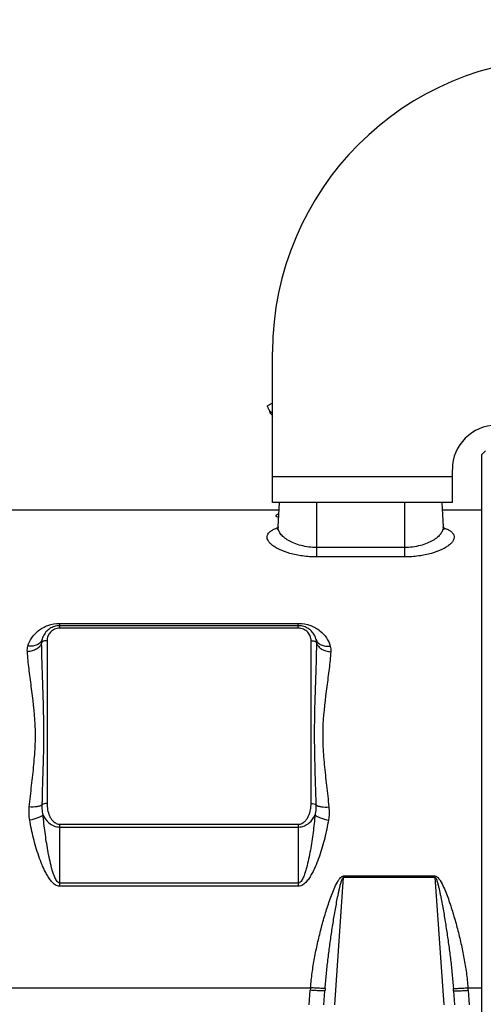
# Model space of a CAD drawing. Header units: millimetres. Extents: x 0 to 1189, y 0 to 841.
# Tile 39 of 68: x 648 to 699, y 451 to 559. Entities that reach past the tile are written whole.
import ezdxf

# ---------------------------------------------------------------- set-up
doc = ezdxf.new("R2010")
doc.units = ezdxf.units.MM
doc.header["$LTSCALE"] = 65.395
doc.layers.get('0').update_dxf_attribs({"linetype": 'CONTINUOUS'})
doc.layers.add('6_ALL_SURFACES', color=7, linetype='CONTINUOUS')
doc.layers.add('6_SURFACES_EXT', color=7, linetype='CONTINUOUS')
doc.styles.get("Standard").update_dxf_attribs({"font": 'arial.ttf'})
doc.dimstyles.new('DIMSTYLE_4', dxfattribs={"dimtxt": 3, "dimasz": 3, "dimexe": 2, "dimexo": 1.5, "dimgap": 0.75, "dimtad": 1, "dimdec": 1, "dimlfac": 2.5, "dimdsep": 46, "dimtxsty": 'Standard', "dimblk": '_FILLED', "dimblk1": '_FILLED', "dimblk2": '_FILLED', "dimcen": 0.09, "dimadec": 1, "dimazin": 2, "dimtp": 0.8, "dimtm": 0.8, "dimtfac": 1, "dimtdec": 1, "dimtofl": 0, "dimtmove": 0, "dimatfit": 3, "dimldrblk": '_FILLED', "dimfxl": 0, "dimtolj": 1, "dimarcsym": 0})

# ---------------------------------------------------------------- blocks, each defined once
blk = doc.blocks.new('_FILLED')
at = {"color": 0, "linetype": 'ByBlock'}
blk.add_solid([(0, 0), (-1, 0.25), (-1, -0.25)], dxfattribs=at)
blk = doc.blocks.new('*D12')
at = {"color": 2, "linetype": 'Continuous'}
for p, q in [((704.57, 569.68), (376.74, 569.68)), ((378.74, 569.68), (378.74, 483.68)), ((378.74, 397.68), (378.74, 483.68)), ((501.79, 397.68), (376.74, 397.68))]:
    blk.add_line(p, q, dxfattribs=at)
at = {"color": 2, "linetype": 'Continuous', "xscale": 3, "yscale": 3, "zscale": 3}
for p, rotation in [((378.74, 569.68), 90), ((378.74, 397.68), 270)]:
    blk.add_blockref('_FILLED', p, dxfattribs=dict(at, rotation=rotation))
at = {"color": 2, "linetype": 'Continuous', "insert": (374.99, 483.68), "char_height": 3, "width": 6.9926, "attachment_point": 2, "rotation": 90, "line_spacing_factor": 0.9}
blk.add_mtext('430', dxfattribs=at)
blk = doc.blocks.new('*D13')
at = {"color": 2, "linetype": 'Continuous'}
for p, q in [((704.57, 569.68), (365.42, 569.68)), ((367.42, 569.68), (367.42, 450.48)), ((367.42, 331.28), (367.42, 450.48)), ((474.87, 331.28), (365.42, 331.28))]:
    blk.add_line(p, q, dxfattribs=at)
at = {"color": 2, "linetype": 'Continuous', "xscale": 3, "yscale": 3, "zscale": 3}
for p, rotation in [((367.42, 569.68), 90), ((367.42, 331.28), 270)]:
    blk.add_blockref('_FILLED', p, dxfattribs=dict(at, rotation=rotation))
at = {"color": 2, "linetype": 'Continuous', "insert": (363.67, 450.48), "char_height": 3, "width": 6.9926, "attachment_point": 2, "rotation": 90, "line_spacing_factor": 0.9}
blk.add_mtext('596', dxfattribs=at)
blk = doc.blocks.new('*D15')
at = {"color": 2, "linetype": 'Continuous'}
for p, q in [((524.67, 420.56), (524.67, 591.68)), ((757.87, 524.06), (757.87, 591.68)), ((524.67, 589.68), (641.27, 589.68)), ((757.87, 589.68), (641.27, 589.68))]:
    blk.add_line(p, q, dxfattribs=at)
at = {"color": 2, "linetype": 'Continuous', "xscale": 3, "yscale": 3, "zscale": 3, "rotation": 180}
blk.add_blockref('_FILLED', (524.67, 589.68), dxfattribs=at)
at = {"color": 2, "linetype": 'Continuous', "xscale": 3, "yscale": 3, "zscale": 3}
blk.add_blockref('_FILLED', (757.87, 589.68), dxfattribs=at)
at = {"color": 2, "linetype": 'Continuous', "insert": (641.27, 593.43), "char_height": 3, "width": 6.9926, "attachment_point": 2, "line_spacing_factor": 0.9}
blk.add_mtext('583', dxfattribs=at)

msp = doc.modelspace()

# ---------------------------------------------------------------- linework, layer by layer
at = {"color": 7, "linetype": 'Continuous'}
for p, q in [((675.874, 506.079), (675.874, 522.479)), ((675.606, 515.852), (675.655, 515.868)), ((675.678, 515.887), (675.616, 515.834)), ((698.674, 511.279), (699.074, 511.679)), ((698.674, 406.607), (698.674, 511.279)), ((695.474, 506.079), (695.474, 509.679)), ((695.474, 506.079), (675.874, 506.079)), ((676.47, 503.398), (676.611, 506.079)), ((694.336, 506.079), (694.477, 503.398)), ((678.674, 492.631), (652.674, 492.631)), ((650.747, 491.2), (650.731, 491.141)), ((681.474, 451.279), (681.582, 452.825)), ((695.605, 452.825), (695.714, 451.279))]:
    msp.add_line(p, q, dxfattribs=at)
at = {"color": 9, "linetype": 'Continuous'}
for p, q in [((695.474, 508.879), (675.874, 508.879)), ((680.674, 506.079), (680.674, 500.132)), ((690.274, 506.079), (690.274, 500.132)), ((690.274, 501.155), (680.674, 501.155)), ((690.274, 500.132), (680.674, 500.132)), ((652.674, 492.358), (652.674, 492.884)), ((652.674, 492.884), (678.674, 492.884)), ((678.674, 492.358), (678.674, 492.884)), ((678.674, 492.358), (652.674, 492.358)), ((651.274, 491.002), (651.274, 473.262)), ((680.074, 473.262), (680.074, 491.002)), ((652.674, 470.983), (678.674, 470.983)), ((652.674, 464.227), (652.674, 470.983)), ((652.674, 470.677), (678.674, 470.677)), ((678.674, 470.983), (678.674, 464.227)), ((682.647, 451.28), (683.621, 465.207)), ((683.621, 465.352), (693.566, 465.352)), ((683.621, 465.207), (683.621, 465.352)), ((683.621, 465.207), (693.566, 465.207)), ((693.566, 465.207), (693.566, 465.352)), ((693.566, 465.207), (694.54, 451.28)), ((678.674, 464.555), (652.674, 464.555)), ((678.674, 464.227), (652.674, 464.227)), ((643.113, 453.163), (680.007, 453.163)), ((697.18, 453.163), (698.674, 453.163)), ((679.874, 451.279), (679.986, 452.881)), ((697.202, 452.881), (697.314, 451.279))]:
    msp.add_line(p, q, dxfattribs=at)
at = {"color": 7, "linetype": 'Continuous'}
for points in [[(676.47, 503.398), (676.466, 503.356), (676.454, 503.291), (676.437, 503.235), (676.417, 503.19), (676.398, 503.155), (676.382, 503.132), (676.371, 503.118), (676.368, 503.115)], [(694.568, 503.125), (694.572, 503.121), (694.579, 503.115), (694.578, 503.116), (694.569, 503.128), (694.552, 503.151), (694.532, 503.186), (694.511, 503.233), (694.493, 503.291), (694.481, 503.356), (694.477, 503.398)], [(652.674, 492.631), (652.61, 492.63), (652.475, 492.622), (652.34, 492.604), (652.207, 492.577), (652.075, 492.542), (651.946, 492.497), (651.819, 492.444), (651.695, 492.381), (651.576, 492.31), (651.461, 492.231), (651.352, 492.143), (651.249, 492.048), (651.152, 491.945), (651.063, 491.835), (650.982, 491.719), (650.909, 491.597), (650.846, 491.469), (650.791, 491.337), (650.747, 491.2)], [(680.616, 491.141), (680.6, 491.2), (680.556, 491.336), (680.502, 491.468), (680.439, 491.595), (680.366, 491.717), (680.285, 491.834), (680.197, 491.943), (680.101, 492.046), (679.998, 492.141), (679.889, 492.229), (679.774, 492.308), (679.655, 492.379), (679.532, 492.442), (679.406, 492.496), (679.276, 492.54), (679.145, 492.576), (679.012, 492.603), (678.878, 492.621), (678.743, 492.63), (678.674, 492.631)]]:
    msp.add_lwpolyline(points, dxfattribs=at)
msp.add_circle((524.674, 397.679), 130.8, dxfattribs=at)
for centre, radius, start, end in [((707.874, 522.479), 32, 90, 180), ((668.882, 514.245), 6.918, 14.59436, 15.17555), ((700.274, 509.679), 4.8, 90, 180)]:
    msp.add_arc(centre, radius, start, end, dxfattribs=at)
at = {"color": 9, "linetype": 'Continuous'}
for centre, radius, start, end in [((652.146, 490.788), 1.459, 165.99161, 181.59128), ((649.951, 491.362), 0.81, 344.17726, 344.65925), ((681.396, 491.362), 0.81, 195.34091, 195.82208), ((679.201, 490.788), 1.459, 358.40873, 14.00837), ((707.605, 450.95), 27.687, 175.41433, 176.00008), ((738.078, 448.875), 56.634, 175.73192, 176.00004), ((639.109, 448.875), 56.634, 3.99996, 4.26808), ((669.582, 450.95), 27.687, 3.99992, 4.58567)]:
    msp.add_arc(centre, radius, start, end, dxfattribs=at)
at = {"color": 7, "linetype": 'Continuous'}
for points, knots in [([(675.509, 516.143), (675.516, 516.12), (675.54, 516.041), (675.564, 515.962), (675.583, 515.908)], [0, 0, 0, 0, 0.2983521, 1, 1, 1, 1]), ([(675.596, 515.91), (675.595, 515.916), (675.588, 515.942), (675.582, 515.968), (675.577, 515.988)], [0, 0, 0, 0, 0.2145705, 1, 1, 1, 1]), ([(675.583, 515.908), (675.586, 515.9), (675.591, 515.886), (675.597, 515.867), (675.602, 515.859), (675.605, 515.852), (675.606, 515.852)], [0, 0, 0, 0, 0.4252509, 0.7367306, 0.9291868, 1, 1, 1, 1]), ([(675.606, 515.863), (675.605, 515.866), (675.602, 515.882), (675.599, 515.897), (675.596, 515.91)], [0, 0, 0, 0, 0.1793958, 1, 1, 1, 1]), ([(675.606, 515.852), (675.607, 515.852), (675.606, 515.858), (675.606, 515.861), (675.606, 515.863)], [0, 0, 0, 0, 0.2721326, 1, 1, 1, 1]), ([(675.874, 515.528), (675.839, 515.566), (675.79, 515.622), (675.728, 515.693), (675.689, 515.739), (675.659, 515.776), (675.633, 515.806), (675.625, 515.821), (675.614, 515.833), (675.616, 515.834)], [0, 0, 0, 0, 0.382113, 0.5552338, 0.707117, 0.8309987, 0.922637, 0.9796224, 1, 1, 1, 1]), ([(676.223, 504.622), (676.222, 504.607), (676.245, 504.57), (676.347, 504.51), (676.448, 504.48), (676.526, 504.461)], [0, 0, 0, 0, 0.125954, 0.3250093, 1, 1, 1, 1]), ([(676.542, 504.765), (676.461, 504.75), (676.357, 504.726), (676.249, 504.672), (676.223, 504.637), (676.223, 504.622)], [0, 0, 0, 0, 0.6763144, 0.875023, 1, 1, 1, 1])]:
    msp.add_open_spline(points, degree=3, knots=knots, dxfattribs=at)
at = {"color": 9, "linetype": 'Continuous'}
for points, knots in [([(680.674, 500.132), (680.161, 500.132), (679.173, 500.196), (677.805, 500.472), (676.811, 500.828), (676.169, 501.171), (675.801, 501.427), (675.523, 501.691), (675.339, 501.96), (675.255, 502.235), (675.289, 502.508), (675.44, 502.756), (675.693, 502.976), (676.041, 503.171), (676.31, 503.277), (676.459, 503.327)], [0, 0, 0, 0, 0.196455, 0.3780683, 0.5335478, 0.5993056, 0.6564196, 0.7049253, 0.74555, 0.7802399, 0.8126894, 0.8477177, 0.8893413, 0.9398236, 1, 1, 1, 1]), ([(680.674, 501.155), (680.097, 501.155), (679.254, 501.258), (678.236, 501.593), (677.609, 501.898), (677.109, 502.245), (676.742, 502.616), (676.514, 503), (676.464, 503.273), (676.47, 503.398)], [0, 0, 0, 0, 0.3366783, 0.4887358, 0.6245257, 0.7425737, 0.8428544, 0.9270866, 1, 1, 1, 1]), ([(694.477, 503.398), (694.483, 503.273), (694.434, 503), (694.205, 502.616), (693.838, 502.245), (693.338, 501.898), (692.711, 501.593), (691.693, 501.258), (690.85, 501.155), (690.274, 501.155)], [0, 0, 0, 0, 0.0729149, 0.1571489, 0.2574311, 0.3754789, 0.5112671, 0.6633217, 1, 1, 1, 1]), ([(694.488, 503.327), (694.636, 503.277), (694.906, 503.172), (695.254, 502.976), (695.507, 502.756), (695.658, 502.508), (695.692, 502.235), (695.609, 501.96), (695.424, 501.691), (695.146, 501.427), (694.778, 501.171), (694.137, 500.828), (693.142, 500.472), (691.774, 500.196), (690.786, 500.132), (690.274, 500.132)], [0, 0, 0, 0, 0.0601817, 0.1106688, 0.1522961, 0.1873266, 0.2197765, 0.2544654, 0.2950884, 0.343592, 0.4007041, 0.46646, 0.6219342, 0.8035429, 1, 1, 1, 1]), ([(649.19, 490.411), (649.279, 490.726), (649.57, 491.354), (650.315, 492.155), (651.379, 492.74), (652.229, 492.884), (652.674, 492.884)], [0, 0, 0, 0, 0.2151986, 0.4467288, 0.7075906, 1, 1, 1, 1]), ([(678.674, 492.884), (679.118, 492.884), (679.968, 492.74), (681.032, 492.155), (681.777, 491.354), (682.069, 490.726), (682.158, 490.411)], [0, 0, 0, 0, 0.2924044, 0.5532739, 0.7848056, 1, 1, 1, 1]), ([(652.674, 492.358), (652.479, 492.358), (652.097, 492.28), (651.631, 491.959), (651.339, 491.51), (651.274, 491.168), (651.274, 491.002)], [0, 0, 0, 0, 0.2708758, 0.5276906, 0.7685078, 1, 1, 1, 1]), ([(680.074, 491.002), (680.074, 491.168), (680.008, 491.51), (679.716, 491.959), (679.251, 492.28), (678.868, 492.358), (678.674, 492.358)], [0, 0, 0, 0, 0.2314838, 0.4722973, 0.729107, 1, 1, 1, 1]), ([(650.688, 490.747), (650.648, 490.614), (650.495, 490.352), (650.127, 490.055), (649.656, 489.856), (649.306, 489.803), (649.127, 489.796)], [0, 0, 0, 0, 0.2152406, 0.4565851, 0.7218716, 1, 1, 1, 1]), ([(650.731, 491.141), (650.695, 491.014), (650.55, 490.765), (650.18, 490.512), (649.707, 490.385), (649.364, 490.388), (649.19, 490.411)], [0, 0, 0, 0, 0.2142334, 0.4492908, 0.7130372, 1, 1, 1, 1]), ([(651.274, 491.002), (651.146, 491.002), (650.928, 490.971), (650.724, 490.833), (650.688, 490.747)], [0, 0, 0, 0, 0.5775059, 1, 1, 1, 1]), ([(650.746, 473.091), (650.789, 474.6), (650.871, 476.854), (650.932, 479.848), (650.928, 482.793), (650.81, 486.423), (650.712, 489.314), (650.688, 490.747)], [0, 0, 0, 0, 0.2564052, 0.3830495, 0.5086365, 0.7565916, 1, 1, 1, 1]), ([(680.074, 491.002), (680.201, 491.002), (680.42, 490.971), (680.624, 490.833), (680.659, 490.747)], [0, 0, 0, 0, 0.5775059, 1, 1, 1, 1]), ([(680.659, 490.747), (680.635, 489.314), (680.537, 486.423), (680.419, 482.793), (680.415, 479.848), (680.476, 476.854), (680.558, 474.6), (680.601, 473.091)], [0, 0, 0, 0, 0.2434084, 0.4913635, 0.6169504, 0.7435948, 1, 1, 1, 1]), ([(680.616, 491.141), (680.652, 491.014), (680.797, 490.765), (681.167, 490.512), (681.64, 490.385), (681.983, 490.388), (682.158, 490.411)], [0, 0, 0, 0, 0.2142336, 0.4492905, 0.7130368, 1, 1, 1, 1]), ([(680.659, 490.747), (680.699, 490.614), (680.853, 490.352), (681.22, 490.055), (681.691, 489.856), (682.041, 489.803), (682.22, 489.796)], [0, 0, 0, 0, 0.2152405, 0.4565851, 0.7218717, 1, 1, 1, 1]), ([(649.339, 472.867), (649.417, 473.647), (649.592, 475.188), (649.85, 477.47), (650.02, 479.7), (650.009, 482.551), (649.662, 485.285), (649.306, 487.91), (649.171, 489.176), (649.127, 489.796)], [0, 0, 0, 0, 0.1383694, 0.273531, 0.4050529, 0.532636, 0.7755608, 0.890335, 1, 1, 1, 1]), ([(682.22, 489.796), (682.176, 489.176), (682.041, 487.91), (681.685, 485.286), (681.339, 482.551), (681.328, 479.7), (681.497, 477.47), (681.756, 475.188), (681.93, 473.647), (682.008, 472.867)], [0, 0, 0, 0, 0.109664, 0.2244381, 0.4673631, 0.5949462, 0.7264682, 0.8616299, 1, 1, 1, 1]), ([(649.383, 471.444), (649.363, 471.562), (649.301, 472.034), (649.304, 472.513), (649.339, 472.867)], [0, 0, 0, 0, 0.2515629, 1, 1, 1, 1]), ([(650.746, 473.091), (650.669, 473.04), (650.476, 472.955), (650.006, 472.849), (649.612, 472.844), (649.339, 472.867)], [0, 0, 0, 0, 0.1926379, 0.4314004, 1, 1, 1, 1]), ([(650.846, 472.019), (650.825, 472.107), (650.757, 472.461), (650.737, 472.822), (650.746, 473.091)], [0, 0, 0, 0, 0.2516759, 1, 1, 1, 1]), ([(651.274, 473.262), (651.17, 473.262), (650.982, 473.238), (650.806, 473.151), (650.746, 473.091)], [0, 0, 0, 0, 0.5504497, 1, 1, 1, 1]), ([(651.274, 473.262), (651.274, 473.031), (651.317, 472.563), (651.489, 471.996), (651.719, 471.575), (651.955, 471.283), (652.271, 471.049), (652.538, 470.983), (652.674, 470.983)], [0, 0, 0, 0, 0.2380284, 0.4788529, 0.6021239, 0.7288205, 0.8611234, 1, 1, 1, 1]), ([(678.674, 470.983), (678.809, 470.983), (679.076, 471.049), (679.392, 471.283), (679.628, 471.575), (679.858, 471.996), (680.03, 472.563), (680.074, 473.031), (680.074, 473.262)], [0, 0, 0, 0, 0.138868, 0.2711883, 0.397889, 0.5211626, 0.7619818, 1, 1, 1, 1]), ([(680.074, 473.262), (680.177, 473.262), (680.365, 473.238), (680.542, 473.151), (680.601, 473.091)], [0, 0, 0, 0, 0.5504497, 1, 1, 1, 1]), ([(680.601, 473.091), (680.611, 472.822), (680.59, 472.461), (680.522, 472.107), (680.502, 472.019)], [0, 0, 0, 0, 0.7483275, 1, 1, 1, 1]), ([(680.601, 473.091), (680.678, 473.04), (680.871, 472.955), (681.342, 472.849), (681.735, 472.844), (682.008, 472.867)], [0, 0, 0, 0, 0.1926379, 0.4314004, 1, 1, 1, 1]), ([(682.008, 472.867), (682.02, 472.749), (682.052, 472.275), (682.023, 471.796), (681.964, 471.444)], [0, 0, 0, 0, 0.2491186, 1, 1, 1, 1]), ([(650.846, 472.019), (650.777, 471.946), (650.589, 471.812), (650.107, 471.588), (649.683, 471.487), (649.383, 471.444)], [0, 0, 0, 0, 0.1893184, 0.4294707, 1, 1, 1, 1]), ([(652.674, 464.227), (652.584, 464.227), (652.405, 464.259), (652.166, 464.381), (651.956, 464.545), (651.71, 464.798), (651.449, 465.152), (651.183, 465.603), (650.949, 466.069), (650.669, 466.701), (650.246, 467.824), (649.771, 469.457), (649.494, 470.782), (649.383, 471.444)], [0, 0, 0, 0, 0.0324313, 0.0647643, 0.0969499, 0.1290018, 0.1927554, 0.2562199, 0.3194391, 0.3824338, 0.5077611, 0.7557535, 1, 1, 1, 1]), ([(652.674, 464.555), (652.592, 464.555), (652.437, 464.65), (652.295, 464.849), (652.177, 465.067), (652.047, 465.369), (651.912, 465.757), (651.729, 466.388), (651.542, 467.186), (651.354, 468.149), (651.194, 469.116), (651.011, 470.404), (650.904, 471.373), (650.846, 472.019)], [0, 0, 0, 0, 0.0310505, 0.0625842, 0.0941049, 0.1255962, 0.1884993, 0.2513347, 0.3768003, 0.5020124, 0.6269568, 0.7516172, 1, 1, 1, 1]), ([(650.846, 472.019), (650.979, 471.679), (651.321, 471.182), (652.013, 470.762), (652.449, 470.677), (652.674, 470.677)], [0, 0, 0, 0, 0.4583799, 0.7181357, 1, 1, 1, 1]), ([(680.502, 472.019), (680.443, 471.373), (680.336, 470.404), (680.153, 469.116), (679.993, 468.149), (679.805, 467.186), (679.618, 466.388), (679.436, 465.757), (679.3, 465.369), (679.17, 465.067), (679.052, 464.849), (678.91, 464.65), (678.755, 464.555), (678.674, 464.555)], [0, 0, 0, 0, 0.2483853, 0.3730471, 0.4979928, 0.6232063, 0.7486731, 0.8115091, 0.8744129, 0.9059043, 0.9374229, 0.9689528, 1, 1, 1, 1]), ([(678.674, 470.677), (678.898, 470.677), (679.335, 470.762), (680.026, 471.182), (680.368, 471.679), (680.502, 472.019)], [0, 0, 0, 0, 0.2818475, 0.5416187, 1, 1, 1, 1]), ([(681.964, 471.444), (681.853, 470.782), (681.576, 469.457), (681.101, 467.824), (680.678, 466.701), (680.398, 466.069), (680.164, 465.603), (679.898, 465.152), (679.637, 464.798), (679.391, 464.545), (679.182, 464.381), (678.942, 464.259), (678.763, 464.227), (678.674, 464.227)], [0, 0, 0, 0, 0.244249, 0.4922442, 0.6175733, 0.6805685, 0.7437882, 0.8072535, 0.8710073, 0.9030568, 0.9352397, 0.967569, 1, 1, 1, 1]), ([(680.502, 472.019), (680.571, 471.946), (680.759, 471.812), (681.24, 471.588), (681.664, 471.487), (681.964, 471.444)], [0, 0, 0, 0, 0.1893172, 0.4294688, 1, 1, 1, 1]), ([(680.007, 453.163), (680.052, 453.706), (680.174, 454.788), (680.437, 456.397), (680.764, 457.989), (681.146, 459.564), (681.508, 460.861), (681.825, 461.886), (682.08, 462.647), (682.354, 463.4), (682.658, 464.138), (682.922, 464.677), (683.146, 465.01), (683.309, 465.212), (683.49, 465.352), (683.621, 465.352)], [0, 0, 0, 0, 0.1264077, 0.2525769, 0.37841, 0.5038156, 0.6287121, 0.690951, 0.7530417, 0.8149849, 0.8767939, 0.9385131, 0.9539747, 0.9694701, 1, 1, 1, 1]), ([(681.601, 453.09), (681.64, 453.608), (681.731, 454.642), (681.9, 456.188), (682.096, 457.725), (682.278, 459), (682.435, 460.016), (682.558, 460.775), (682.686, 461.532), (682.822, 462.287), (682.941, 462.914), (683.043, 463.413), (683.123, 463.787), (683.209, 464.159), (683.288, 464.467), (683.359, 464.711), (683.418, 464.892), (683.479, 465.042), (683.539, 465.15), (683.589, 465.204), (683.621, 465.207)], [0, 0, 0, 0, 0.1263776, 0.2523645, 0.3779529, 0.5031347, 0.5655713, 0.6279038, 0.6901319, 0.7522561, 0.8142782, 0.8452529, 0.8762051, 0.9071379, 0.9380579, 0.9535192, 0.9689884, 0.9844823, 0.9922669, 1, 1, 1, 1]), ([(693.566, 465.352), (693.698, 465.352), (693.879, 465.212), (694.041, 465.01), (694.265, 464.677), (694.529, 464.138), (694.834, 463.4), (695.108, 462.647), (695.362, 461.886), (695.679, 460.861), (696.041, 459.564), (696.424, 457.989), (696.75, 456.397), (697.013, 454.788), (697.136, 453.706), (697.18, 453.163)], [0, 0, 0, 0, 0.0305302, 0.0460256, 0.0614873, 0.1232064, 0.1850151, 0.246958, 0.3090484, 0.371287, 0.496183, 0.6215883, 0.7474214, 0.873591, 1, 1, 1, 1]), ([(693.566, 465.207), (693.598, 465.204), (693.648, 465.15), (693.708, 465.042), (693.769, 464.892), (693.828, 464.711), (693.899, 464.467), (693.978, 464.159), (694.064, 463.787), (694.144, 463.413), (694.246, 462.914), (694.366, 462.287), (694.501, 461.532), (694.63, 460.775), (694.752, 460.016), (694.909, 459), (695.091, 457.725), (695.287, 456.188), (695.457, 454.642), (695.548, 453.608), (695.586, 453.09)], [0, 0, 0, 0, 0.0077326, 0.0155174, 0.0310114, 0.0464807, 0.061942, 0.092862, 0.1237947, 0.1547469, 0.1857216, 0.2477437, 0.3098678, 0.3720959, 0.4344284, 0.4968649, 0.6220467, 0.7476352, 0.8736221, 1, 1, 1, 1]), ([(681.601, 453.09), (681.598, 453.087), (681.583, 453.085), (681.557, 453.081), (681.515, 453.08), (681.433, 453.079), (681.298, 453.083), (681.102, 453.09), (680.866, 453.103), (680.496, 453.126), (680.206, 453.147), (680.007, 453.163)], [0, 0, 0, 0, 0.0082233, 0.0252333, 0.051139, 0.0857664, 0.1799066, 0.304279, 0.4543361, 0.6245696, 1, 1, 1, 1]), ([(695.586, 453.09), (695.589, 453.087), (695.604, 453.085), (695.63, 453.081), (695.672, 453.08), (695.754, 453.079), (695.889, 453.083), (696.085, 453.09), (696.321, 453.103), (696.691, 453.126), (696.981, 453.147), (697.18, 453.163)], [0, 0, 0, 0, 0.0082233, 0.0252333, 0.051139, 0.0857664, 0.1799066, 0.304279, 0.4543361, 0.6245696, 1, 1, 1, 1]), ([(681.582, 452.825), (681.582, 452.822), (681.567, 452.819), (681.547, 452.816), (681.507, 452.814), (681.455, 452.812), (681.387, 452.812), (681.272, 452.814), (681.098, 452.819), (680.86, 452.829), (680.588, 452.843), (680.293, 452.86), (680.089, 452.874), (679.986, 452.881)], [0, 0, 0, 0, 0.0058883, 0.0206366, 0.0446409, 0.0777639, 0.1197155, 0.1701123, 0.2942525, 0.4454708, 0.6179953, 0.8052172, 1, 1, 1, 1]), ([(695.605, 452.825), (695.606, 452.822), (695.62, 452.819), (695.64, 452.816), (695.681, 452.814), (695.733, 452.812), (695.8, 452.812), (695.915, 452.814), (696.089, 452.819), (696.327, 452.829), (696.6, 452.843), (696.895, 452.86), (697.098, 452.874), (697.202, 452.881)], [0, 0, 0, 0, 0.0058883, 0.0206366, 0.0446409, 0.0777639, 0.1197155, 0.1701123, 0.2942525, 0.4454708, 0.6179953, 0.8052172, 1, 1, 1, 1])]:
    msp.add_open_spline(points, degree=3, knots=knots, dxfattribs=at)
for points in [[(649.127, 489.796), (649.112, 490.002), (649.134, 490.213), (649.19, 490.411)], [(682.158, 490.411), (682.213, 490.213), (682.235, 490.002), (682.22, 489.796)]]:
    msp.add_open_spline(points, degree=3, dxfattribs=at)
at = {"layer": '6_ALL_SURFACES', "color": 7, "linetype": 'Continuous'}
msp.add_line((675.682, 515.883), (675.874, 515.985), dxfattribs=at)
msp.add_lwpolyline([(675.874, 516.89), (675.781, 516.841), (675.308, 516.59)], dxfattribs=at)
msp.add_arc((680.112, 517.989), 4.921, 209.06496, 210.53214, dxfattribs=at)
for points, knots in [([(675.438, 516.276), (675.418, 516.315), (675.382, 516.388), (675.343, 516.474), (675.32, 516.53), (675.31, 516.56), (675.306, 516.577), (675.305, 516.589), (675.308, 516.59)], [0, 0, 0, 0, 0.3892577, 0.7084378, 0.8291923, 0.9189244, 0.9754588, 1, 1, 1, 1]), ([(675.682, 515.883), (675.679, 515.881), (675.666, 515.893), (675.65, 515.912), (675.624, 515.949), (675.579, 516.02), (675.515, 516.131), (675.464, 516.225), (675.438, 516.276)], [0, 0, 0, 0, 0.0247322, 0.0851784, 0.1810072, 0.3082169, 0.6326379, 1, 1, 1, 1])]:
    msp.add_open_spline(points, degree=3, knots=knots, dxfattribs=at)
at = {"layer": '6_SURFACES_EXT', "color": 7, "linetype": 'Continuous'}
for p, q in [((642.049, 505.279), (676.569, 505.279)), ((694.378, 505.279), (698.674, 505.279))]:
    msp.add_line(p, q, dxfattribs=at)

# ---------------------------------------------------------------- dimensions: what is measured, and where the dimension line sits
at = {"color": 2, "linetype": 'Continuous'}
dim = msp.add_linear_dim(base=(757.874, 589.679), p1=(524.674, 419.062), p2=(757.874, 522.564), dimstyle='DIMSTYLE_4', dxfattribs=at)
dim.commit()
dim.dimension.update_dxf_attribs({"geometry": '*D15', "text_midpoint": (641.263, 589.679), "dimtype": 160})
for base, p1, p2, angle, picture, middle in [((367.421, 331.279), (706.074, 569.679), (476.374, 331.279), 270, '*D13', (367.421, 450.468)), ((378.741, 569.679), (503.29, 397.679), (706.074, 569.679), 90, '*D12', (378.741, 483.601))]:
    dim = msp.add_linear_dim(base=base, p1=p1, p2=p2, angle=angle, dimstyle='DIMSTYLE_4', dxfattribs=at)
    dim.commit()
    dim.dimension.update_dxf_attribs({"geometry": picture, "text_midpoint": middle, "dimtype": 160})

doc.saveas('drawing.dxf')
